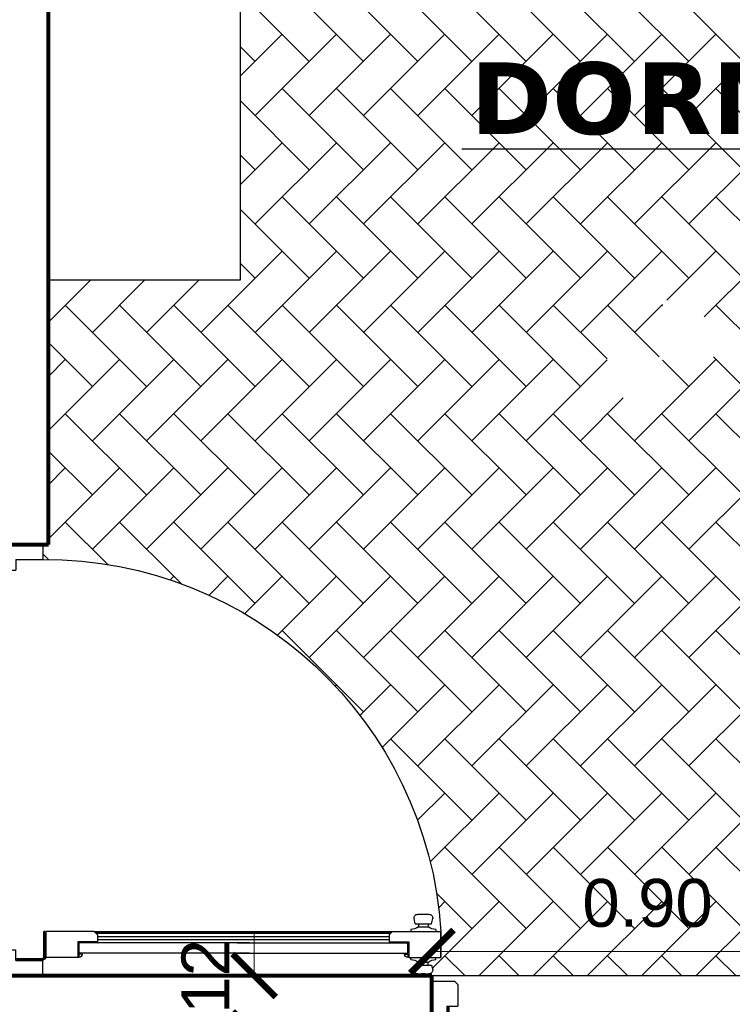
# Model space of a CAD drawing. Header units: inches. Extents: x -1.4 to 10.6, y -3.4 to 32.7.
# Tile 12 of 15: x 4 to 5.5, y 5.5 to 7.6. Entities that reach past the tile are written whole.
import ezdxf

# ---------------------------------------------------------------- set-up
doc = ezdxf.new("R2010")
doc.units = ezdxf.units.IN
doc.header["$MEASUREMENT"] = 0
doc.linetypes.add('CONTINUA', pattern=[0])
for name, color, linetype in [('Cotas', 60, 'Continuous'), ('Mobiliario', 2, 'Continuous'), ('Niveles', 86, 'Continuous'), ('Puertas', 1, 'Continuous'), ('Texto', 98, 'Continuous'), ('Textura piso', 8, 'Continuous')]:
    doc.layers.add(name, color=color, linetype=linetype)
doc.layers.add('Paredes', color=5, linetype='Continuous', lineweight=80)
doc.styles.get("Standard").update_dxf_attribs({"font": 'arial.ttf'})
doc.dimstyles.new('Cotas', dxfattribs={"dimtxt": 0.1, "dimasz": 0.09, "dimexe": 0.2, "dimexo": 0.4, "dimgap": 0.05, "dimtad": 1, "dimzin": 0, "dimdsep": 46, "dimtxsty": 'Standard', "dimblk": 'ARCHTICK', "dimcen": 0.09, "dimse1": 1, "dimse2": 1, "dimclrd": 60, "dimclre": 256, "dimadec": 0, "dimazin": 0, "dimtfac": 1, "dimtix": 1, "dimtofl": 0, "dimtmove": 1, "dimatfit": 3, "dimfxl": 0, "dimtolj": 1, "dimtzin": 0, "dimlwd": 9, "dimarcsym": 0})

# ---------------------------------------------------------------- blocks, each defined once
blk = doc.blocks.new('cama')
at = {"layer": 'Mobiliario'}
for p, q in [((153.3692816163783, 27.50975324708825), (153.9692816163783, 27.50975324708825)), ((153.9692816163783, 27.50975324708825), (153.9692816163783, 27.10975324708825)), ((153.9692816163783, 27.10975324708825), (153.3692816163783, 27.10975324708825))]:
    blk.add_line(p, q, dxfattribs=at)
blk = doc.blocks.new('puerta2')
at = {"layer": 'Puertas'}
for p, q in [((150.3376989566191, 38.72223843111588), (150.3376989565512, 38.61423843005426)), ((150.3376989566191, 38.72223843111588), (150.3848409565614, 38.72223843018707)), ((150.3376989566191, 38.72223843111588), (150.3376989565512, 38.61423843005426)), ((150.3376989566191, 38.72223843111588), (150.3848409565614, 38.72223843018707)), ((150.3848409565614, 38.72223843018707), (150.3916989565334, 38.71538043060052)), ((150.3848409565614, 38.72223843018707), (150.3916989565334, 38.71538043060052)), ((151.190556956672, 38.72223842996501), (151.1836989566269, 38.71538043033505)), ((151.190556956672, 38.72223842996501), (151.1836989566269, 38.71538043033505)), ((151.2376989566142, 38.72223843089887), (151.190556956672, 38.72223842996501)), ((151.2376989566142, 38.72223843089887), (151.190556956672, 38.72223842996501)), ((151.2376989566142, 38.72223843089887), (151.2376989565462, 38.61423842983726)), ((151.2376989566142, 38.72223843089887), (151.2376989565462, 38.61423842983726)), ((150.3916989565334, 38.71538043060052), (150.3916989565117, 38.67039843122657)), ((150.3916989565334, 38.71538043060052), (150.3916989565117, 38.67039843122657)), ((151.1836989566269, 38.71538043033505), (151.1836989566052, 38.6703984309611)), ((151.1836989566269, 38.71538043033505), (151.1836989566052, 38.6703984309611)), ((150.3690189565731, 38.67039843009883), (150.3690189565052, 38.61423843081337)), ((150.3690189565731, 38.67039843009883), (150.3916989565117, 38.67039843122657)), ((150.3690189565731, 38.67039843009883), (150.3690189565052, 38.61423843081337)), ((150.3690189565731, 38.67039843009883), (150.3916989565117, 38.67039843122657)), ((150.3711789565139, 38.66823843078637), (150.3711789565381, 38.61423843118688)), ((150.3733389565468, 38.66823843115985), (150.3711789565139, 38.66823843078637)), ((150.3711789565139, 38.66823843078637), (150.3711789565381, 38.61423843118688)), ((150.3733389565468, 38.66823843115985), (150.3711789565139, 38.66823843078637)), ((150.3733389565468, 38.66823843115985), (150.3733389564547, 38.61423843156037)), ((150.3733389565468, 38.66823843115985), (150.3733389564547, 38.61423843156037)), ((151.2063789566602, 38.67039843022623), (151.1836989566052, 38.6703984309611)), ((151.2063789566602, 38.67039843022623), (151.1836989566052, 38.6703984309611)), ((151.2063789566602, 38.67039843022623), (151.2063789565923, 38.61423843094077)), ((151.2063789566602, 38.67039843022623), (151.2063789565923, 38.61423843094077)), ((150.3376989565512, 38.61423843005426), (150.3690189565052, 38.61423843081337)), ((150.3376989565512, 38.61423843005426), (150.3690189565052, 38.61423843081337)), ((150.3711789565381, 38.61423843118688), (150.3733389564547, 38.61423843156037)), ((150.3711789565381, 38.61423843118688), (150.3733389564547, 38.61423843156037)), ((150.3754989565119, 38.61207843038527), (150.3754989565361, 38.60991843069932)), ((150.3754989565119, 38.61207843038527), (150.4294989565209, 38.6120784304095)), ((150.3754989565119, 38.61207843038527), (150.3754989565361, 38.60991843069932)), ((150.3754989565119, 38.61207843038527), (150.4294989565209, 38.6120784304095)), ((150.4294989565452, 38.60991843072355), (150.3754989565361, 38.60991843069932)), ((150.4294989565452, 38.60991843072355), (150.3754989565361, 38.60991843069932)), ((150.3754989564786, 38.54090643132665), (150.3754989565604, 38.60775843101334)), ((150.429498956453, 38.6077584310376), (150.3754989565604, 38.60775843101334)), ((150.3754989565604, 38.60775843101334), (150.429498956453, 38.6077584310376)), ((150.3754989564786, 38.54090643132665), (150.3754989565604, 38.60775843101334)), ((150.429498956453, 38.6077584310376), (150.3754989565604, 38.60775843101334)), ((150.3754989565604, 38.60775843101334), (150.429498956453, 38.6077584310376)), ((150.4294989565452, 38.60991843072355), (150.4294989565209, 38.6120784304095)), ((150.4294989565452, 38.60991843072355), (150.4294989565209, 38.6120784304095)), ((150.4294989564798, 38.50661643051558), (150.429498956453, 38.6077584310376)), ((150.4294989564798, 38.50661643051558), (150.429498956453, 38.6077584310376)), ((151.2376989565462, 38.61423842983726), (151.2063789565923, 38.61423843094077)), ((151.2376989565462, 38.61423842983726), (151.2063789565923, 38.61423843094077)), ((150.4082769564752, 38.54090643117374), (150.3754989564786, 38.54090643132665)), ((150.4082769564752, 38.54090643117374), (150.3754989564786, 38.54090643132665)), ((150.3823569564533, 38.53874643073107), (150.3754989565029, 38.53874642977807)), ((150.3823569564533, 38.53874643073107), (150.3754989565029, 38.53874642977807)), ((150.382356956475, 38.53188843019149), (150.3823569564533, 38.53874643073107)), ((150.382356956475, 38.53188843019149), (150.3823569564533, 38.53874643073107)), ((150.3845169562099, 38.18285905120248), (150.3845169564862, 38.53874643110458)), ((150.3845169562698, 38.2082335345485), (150.3845169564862, 38.53874643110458)), ((150.3845169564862, 38.53874643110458), (150.4061169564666, 38.53874643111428)), ((150.4061169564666, 38.53874643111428), (150.3845169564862, 38.53874643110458)), ((150.3845169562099, 38.18285905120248), (150.3845169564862, 38.53874643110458)), ((150.3845169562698, 38.2082335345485), (150.3845169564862, 38.53874643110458)), ((150.3845169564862, 38.53874643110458), (150.4061169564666, 38.53874643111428)), ((150.4061169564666, 38.53874643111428), (150.3845169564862, 38.53874643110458)), ((150.4061169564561, 38.49975843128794), (150.4061169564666, 38.53874643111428)), ((150.4061169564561, 38.49975843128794), (150.4061169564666, 38.53874643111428)), ((150.4082769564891, 38.49975842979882), (150.4082769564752, 38.54090643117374)), ((150.4082769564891, 38.49975842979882), (150.4082769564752, 38.54090643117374)), ((150.4061169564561, 38.49975843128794), (150.4052597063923, 38.4989011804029)), ((150.4061169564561, 38.49975843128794), (150.4052597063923, 38.4989011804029)), ((150.4061169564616, 38.49804392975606), (150.4052597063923, 38.4989011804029)), ((150.4061169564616, 38.49804392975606), (150.4052597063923, 38.4989011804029)), ((150.4061169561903, 38.18285905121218), (150.4061169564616, 38.49804392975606)), ((150.4061169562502, 38.20823353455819), (150.4061169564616, 38.49804392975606)), ((150.4061169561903, 38.18285905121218), (150.4061169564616, 38.49804392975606)), ((150.4061169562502, 38.20823353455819), (150.4061169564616, 38.49804392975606)), ((150.4226409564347, 38.49975843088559), (150.4082769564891, 38.49975842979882)), ((150.4226409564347, 38.49975843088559), (150.4082769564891, 38.49975842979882)), ((150.4131228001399, 38.49975843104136), (150.4131227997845, 37.89133415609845)), ((150.4131228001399, 38.49975843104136), (150.4131227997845, 37.89133415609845)), ((150.419491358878, 38.49975842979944), (150.4194913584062, 37.89133415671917)), ((150.419491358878, 38.49975842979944), (150.4194913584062, 37.89133415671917)), ((150.4226409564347, 38.49975843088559), (150.4294989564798, 38.50661643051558)), ((150.4226409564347, 38.49975843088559), (150.4294989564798, 38.50661643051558)), ((150.4258597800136, 38.50297725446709), (150.4258597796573, 37.88811533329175)), ((150.4258597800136, 38.50297725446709), (150.4258597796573, 37.88811533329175)), ((150.4277137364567, 38.50483121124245), (150.4277137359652, 37.88626137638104)), ((150.4277137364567, 38.50483121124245), (150.4277137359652, 37.88626137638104)), ((150.4294989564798, 38.50661643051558), (150.4294989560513, 37.88447615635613)), ((150.4294989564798, 38.50661643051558), (150.4294989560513, 37.88447615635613)), ((150.3845169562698, 38.2082335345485), (150.3845169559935, 37.85234615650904)), ((150.3845169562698, 38.2082335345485), (150.3845169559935, 37.85234615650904)), ((150.4061169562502, 38.20823353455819), (150.4061169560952, 37.89304865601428)), ((150.4061169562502, 38.20823353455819), (150.4061169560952, 37.89304865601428)), ((150.3845169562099, 38.18285905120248), (150.3845169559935, 37.85234615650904)), ((150.3845169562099, 38.18285905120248), (150.3845169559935, 37.85234615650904)), ((150.4061169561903, 38.18285905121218), (150.4061169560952, 37.89304865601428)), ((150.4061169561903, 38.18285905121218), (150.4061169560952, 37.89304865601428)), ((150.4061169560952, 37.89304865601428), (150.4052597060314, 37.89219140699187)), ((150.4061169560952, 37.89304865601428), (150.4052597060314, 37.89219140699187)), ((150.4061169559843, 37.89133415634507), (150.4052597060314, 37.89219140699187)), ((150.4061169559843, 37.89133415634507), (150.4052597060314, 37.89219140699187)), ((150.4061169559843, 37.89133415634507), (150.4061169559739, 37.85234615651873)), ((150.4061169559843, 37.89133415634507), (150.4061169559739, 37.85234615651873)), ((150.4082769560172, 37.89133415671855), (150.408276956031, 37.85018615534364)), ((150.4226409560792, 37.89133415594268), (150.4082769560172, 37.89133415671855)), ((150.4082769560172, 37.89133415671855), (150.408276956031, 37.85018615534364)), ((150.4226409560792, 37.89133415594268), (150.4082769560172, 37.89133415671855)), ((150.4226409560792, 37.89133415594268), (150.4294989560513, 37.88447615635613)), ((150.4226409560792, 37.89133415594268), (150.4294989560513, 37.88447615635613)), ((150.4294989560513, 37.88447615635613), (150.4294989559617, 37.78333415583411)), ((150.4294989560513, 37.88447615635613), (150.4294989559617, 37.78333415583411)), ((150.3823569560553, 37.85920415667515), (150.3823569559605, 37.85234615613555)), ((150.3823569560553, 37.85920415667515), (150.3823569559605, 37.85234615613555)), ((150.359298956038, 37.83718971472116), (150.3499772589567, 37.83945351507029)), ((150.359298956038, 37.83718971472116), (150.3499772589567, 37.83945351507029)), ((150.359298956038, 37.83718971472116), (150.3592989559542, 37.8026570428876)), ((150.359298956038, 37.83718971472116), (150.3592989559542, 37.8026570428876)), ((150.371142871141, 37.84624837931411), (150.3754989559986, 37.84624837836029)), ((150.371142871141, 37.84624837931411), (150.3754989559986, 37.84624837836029)), ((150.3823569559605, 37.85234615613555), (150.3754989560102, 37.85234615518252)), ((150.3823569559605, 37.85234615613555), (150.3754989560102, 37.85234615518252)), ((150.408276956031, 37.85018615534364), (150.3754989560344, 37.85018615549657)), ((150.3754989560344, 37.85018615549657), (150.3754989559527, 37.78333415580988)), ((150.408276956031, 37.85018615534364), (150.3754989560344, 37.85018615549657)), ((150.3754989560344, 37.85018615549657), (150.3754989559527, 37.78333415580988)), ((150.3845169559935, 37.85234615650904), (150.4061169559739, 37.85234615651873)), ((150.4061169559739, 37.85234615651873), (150.3845169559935, 37.85234615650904)), ((150.3845169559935, 37.85234615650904), (150.4061169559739, 37.85234615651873)), ((150.4061169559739, 37.85234615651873), (150.3845169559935, 37.85234615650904)), ((150.4338550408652, 37.84624837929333), (150.4294989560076, 37.84624837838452)), ((150.4338550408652, 37.84624837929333), (150.4294989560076, 37.84624837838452)), ((150.4456989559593, 37.8371897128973), (150.4568563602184, 37.83945351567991)), ((150.4456989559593, 37.8371897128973), (150.4568563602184, 37.83945351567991)), ((150.4456989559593, 37.8371897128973), (150.4456989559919, 37.80265704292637)), ((150.4456989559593, 37.8371897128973), (150.4456989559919, 37.80265704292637)), ((150.3411757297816, 37.82361636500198), (150.3382263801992, 37.82361636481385)), ((150.3411757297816, 37.82361636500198), (150.3382263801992, 37.82361636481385)), ((150.3382263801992, 37.82361636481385), (150.3382263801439, 37.81623039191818)), ((150.3382263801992, 37.82361636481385), (150.3382263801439, 37.81623039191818)), ((150.3382263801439, 37.81623039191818), (150.3411757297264, 37.81623039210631)), ((150.3382263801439, 37.81623039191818), (150.3411757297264, 37.81623039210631)), ((150.3411757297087, 37.83134246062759), (150.3411757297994, 37.80850429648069)), ((150.3411757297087, 37.83134246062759), (150.3411757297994, 37.80850429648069)), ((150.3411757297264, 37.81623039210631), (150.3411757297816, 37.82361636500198)), ((150.3411757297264, 37.81623039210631), (150.3411757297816, 37.82361636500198)), ((150.3592989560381, 37.83007694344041), (150.3653739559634, 37.83007694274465)), ((150.3592989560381, 37.83007694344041), (150.3653739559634, 37.83007694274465)), ((150.3653739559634, 37.83007694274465), (150.3653739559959, 37.8097698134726)), ((150.3653739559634, 37.83007694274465), (150.3653739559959, 37.8097698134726)), ((150.4456989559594, 37.83007694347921), (150.439623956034, 37.83007694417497)), ((150.439623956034, 37.83007694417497), (150.4396239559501, 37.80976981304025)), ((150.4456989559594, 37.83007694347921), (150.439623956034, 37.83007694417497)), ((150.439623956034, 37.83007694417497), (150.4396239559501, 37.80976981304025)), ((150.4656578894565, 37.83134246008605), (150.4656578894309, 37.80850429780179)), ((150.4656578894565, 37.83134246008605), (150.4656578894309, 37.80850429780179)), ((150.3592989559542, 37.8026570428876), (150.3499772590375, 37.8003932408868)), ((150.3592989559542, 37.8026570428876), (150.3499772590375, 37.8003932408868)), ((150.3592989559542, 37.80976981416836), (150.3653739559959, 37.8097698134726)), ((150.3592989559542, 37.80976981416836), (150.3653739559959, 37.8097698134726)), ((150.4456989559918, 37.80976981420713), (150.4396239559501, 37.80976981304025)), ((150.4456989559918, 37.80976981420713), (150.4396239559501, 37.80976981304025)), ((150.4456989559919, 37.80265704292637), (150.4568563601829, 37.80039324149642)), ((150.4456989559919, 37.80265704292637), (150.4568563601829, 37.80039324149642)), ((150.3711428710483, 37.7935983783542), (150.3754989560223, 37.79359837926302)), ((150.3711428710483, 37.7935983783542), (150.3754989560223, 37.79359837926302)), ((150.4294989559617, 37.78333415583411), (150.3754989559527, 37.78333415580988)), ((150.3754989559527, 37.78333415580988), (150.4294989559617, 37.78333415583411)), ((150.4294989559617, 37.78333415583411), (150.3754989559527, 37.78333415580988)), ((150.3754989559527, 37.78333415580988), (150.4294989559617, 37.78333415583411)), ((150.4338550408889, 37.79359837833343), (150.4294989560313, 37.79359837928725)), ((150.4338550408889, 37.79359837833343), (150.4294989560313, 37.79359837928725))]:
    blk.add_line(p, q, dxfattribs=at)
at = {"layer": 'Puertas', "extrusion": (0, 0, -0.9999999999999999)}
blk.add_ellipse((150.373338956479, 38.61207843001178), major_axis=(0.001527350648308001, 0.001527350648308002), ratio=0.9999999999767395, start_param=-1.570796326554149, end_param=4.712388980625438, dxfattribs=at)
blk.add_ellipse((150.373338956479, 38.61207843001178), major_axis=(0.001527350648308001, 0.001527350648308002), ratio=0.9999999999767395, start_param=-1.570796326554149, end_param=4.712388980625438, dxfattribs=at)
at = {"layer": 'Puertas', "extrusion": (0, 0, -1)}
for centre, major_axis, ratio, start_param, end_param in [((150.3769181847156, 38.61113249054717), (-0.58652144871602, 0.5865214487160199), 0.9999999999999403, 2.352449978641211, 3.863557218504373), ((150.3823569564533, 38.53874643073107), (0.004849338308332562, 0.004849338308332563), 0.9999999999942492, 2.356194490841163, 3.926990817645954), ((150.3823569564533, 38.53874643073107), (0.004849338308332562, 0.004849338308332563), 0.9999999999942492, 2.356194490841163, 3.926990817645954), ((150.3823569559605, 37.85234615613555), (-0.004849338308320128, 0.004849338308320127), 0.9999999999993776, 5.497787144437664, 7.068583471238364), ((150.3823569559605, 37.85234615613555), (-0.004849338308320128, 0.004849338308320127), 0.9999999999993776, 5.497787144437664, 7.068583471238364), ((150.3493138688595, 37.83134245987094), (0.00575453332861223, 0.005754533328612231), 0.9999999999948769, 3.92699081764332, 5.579393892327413), ((150.3493138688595, 37.83134245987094), (0.00575453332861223, 0.005754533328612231), 0.9999999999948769, 3.92699081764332, 5.579393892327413), ((150.3454666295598, 37.84629328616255), (-0.01815587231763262, 0.01815587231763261), 0.9999999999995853, 2.357943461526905, 3.039769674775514), ((150.3454666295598, 37.84629328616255), (-0.01815587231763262, 0.01815587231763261), 0.9999999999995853, 2.357943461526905, 3.039769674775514), ((150.4595312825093, 37.84629328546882), (-0.01815587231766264, 0.01815587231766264), 0.9999999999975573, 4.814211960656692, 5.496038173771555), ((150.4595312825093, 37.84629328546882), (-0.01815587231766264, 0.01815587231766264), 0.9999999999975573, 4.814211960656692, 5.496038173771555), ((150.4575197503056, 37.83134246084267), (-0.005754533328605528, 0.005754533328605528), 0.9999999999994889, 0.7037914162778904, 2.356194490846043), ((150.4575197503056, 37.83134246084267), (-0.005754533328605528, 0.005754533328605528), 0.9999999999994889, 0.7037914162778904, 2.356194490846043), ((150.3493138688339, 37.80850429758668), (-0.005754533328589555, 0.005754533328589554), 0.9999999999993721, 3.845384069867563, 5.49778714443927), ((150.3493138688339, 37.80850429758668), (-0.005754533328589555, 0.005754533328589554), 0.9999999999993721, 3.845384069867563, 5.49778714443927), ((150.3454666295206, 37.79355347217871), (-0.01815587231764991, 0.01815587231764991), 0.9999999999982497, 1.672619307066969, 2.354445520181), ((150.3454666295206, 37.79355347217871), (-0.01815587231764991, 0.01815587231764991), 0.9999999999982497, 1.672619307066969, 2.354445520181), ((150.4595312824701, 37.79355347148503), (-0.01815587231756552, 0.01815587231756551), 0.9999999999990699, 5.499536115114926, 6.181362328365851), ((150.4595312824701, 37.79355347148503), (-0.01815587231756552, 0.01815587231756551), 0.9999999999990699, 5.499536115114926, 6.181362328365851), ((150.45751975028, 37.80850429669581), (-0.005754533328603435, 0.005754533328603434), 0.9999999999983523, 2.356194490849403, 4.00859756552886), ((150.45751975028, 37.80850429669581), (-0.005754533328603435, 0.005754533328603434), 0.9999999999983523, 2.356194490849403, 4.00859756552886)]:
    blk.add_ellipse(centre, major_axis=major_axis, ratio=ratio, start_param=start_param, end_param=end_param, dxfattribs=at)
blk = doc.blocks.new('_ArchTick')
at = {"color": 0, "linetype": 'ByBlock', "const_width": 0.15}
blk.add_lwpolyline([(-0.5, -0.5), (0.5, 0.5)], dxfattribs=at)
blk = doc.blocks.new('*D98')
at = {"layer": 'Cotas', "color": 60, "linetype": 'CONTINUA', "lineweight": 9, "transparency": 16777216}
for p, q in [((4.468946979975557, 5.582856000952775), (4.468946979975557, 5.672856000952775)), ((4.468946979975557, 5.462856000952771), (4.468946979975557, 5.372856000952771))]:
    blk.add_line(p, q, dxfattribs=at)
at = {"layer": 'Defpoints', "color": 0, "transparency": 16777216}
for p in [(4.483473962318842, 5.582856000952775), (4.468946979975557, 5.462856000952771), (4.483473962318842, 5.462856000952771)]:
    blk.add_point(p, dxfattribs=at)
at = {"layer": 'Cotas', "color": 60, "lineweight": 9, "transparency": 16777216, "xscale": 0.09, "yscale": 0.09, "zscale": 0.09}
for p, rotation in [((4.468946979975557, 5.582856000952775), 270), ((4.468946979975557, 5.462856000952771), 90)]:
    blk.add_blockref('_ArchTick', p, dxfattribs=dict(at, rotation=rotation))
at = {"layer": 'Cotas', "color": 0, "transparency": 16777216, "insert": (4.367889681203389, 5.522856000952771), "char_height": 0.1, "attachment_point": 5, "rotation": 90}
blk.add_mtext('\\A1;0.12', dxfattribs=at)
blk = doc.blocks.new('*D106')
at = {"layer": 'Cotas', "color": 60, "linetype": 'CONTINUA', "lineweight": 9, "transparency": 16777216}
blk.add_line((4.839617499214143, 5.632855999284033), (5.739617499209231, 5.632855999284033), dxfattribs=at)
at = {"layer": 'Defpoints', "color": 0, "transparency": 16777216}
for p in [(4.839617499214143, 5.632856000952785), (5.739617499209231, 5.632856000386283), (5.739617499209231, 5.632855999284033)]:
    blk.add_point(p, dxfattribs=at)
at = {"layer": 'Cotas', "color": 60, "lineweight": 9, "transparency": 16777216, "xscale": 0.09, "yscale": 0.09, "zscale": 0.09, "rotation": 180}
blk.add_blockref('_ArchTick', (4.839617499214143, 5.632855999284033), dxfattribs=at)
at = {"layer": 'Cotas', "color": 60, "lineweight": 9, "transparency": 16777216, "xscale": 0.09, "yscale": 0.09, "zscale": 0.09}
blk.add_blockref('_ArchTick', (5.739617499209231, 5.632855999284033), dxfattribs=at)
at = {"layer": 'Cotas', "color": 0, "transparency": 16777216, "insert": (5.289617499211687, 5.733913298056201), "char_height": 0.1, "attachment_point": 5}
blk.add_mtext('\\A1;0.90', dxfattribs=at)
blk = doc.blocks.new('Nivel3')
at = {"layer": 'Niveles'}
for p, q in [((46.51201606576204, 32.29701402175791), (46.5120160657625, 32.69473170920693)), ((46.44833397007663, 32.59677248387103), (46.44833397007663, 32.49587286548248)), ((46.5120160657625, 32.59912463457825), (46.45222296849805, 32.59912463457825)), ((46.45330544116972, 32.59974396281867), (46.45330544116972, 32.49587286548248)), ((46.4582769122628, 32.60240101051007), (46.4582769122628, 32.49587286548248)), ((46.5120160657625, 32.60409610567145), (46.46177790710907, 32.60409610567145)), ((46.46324838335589, 32.6047666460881), (46.46324838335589, 32.49587286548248)), ((46.46821985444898, 32.60685950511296), (46.46821985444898, 32.49587286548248)), ((46.47319132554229, 32.60869476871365), (46.47319132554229, 32.49587286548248)), ((46.5120160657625, 32.60906757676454), (46.47429207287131, 32.60906757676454)), ((46.47816279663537, 32.6102848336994), (46.47816279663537, 32.49587286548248)), ((46.48313426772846, 32.6116398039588), (46.48313426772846, 32.49587286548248)), ((46.48810573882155, 32.61276785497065), (46.48810573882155, 32.49587286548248)), ((46.49307720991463, 32.61367550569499), (46.49307720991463, 32.49587286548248)), ((46.5120160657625, 32.61403904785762), (46.49549651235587, 32.61403904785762)), ((46.49804868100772, 32.61436782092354), (46.49804868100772, 32.49587286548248)), ((46.5030201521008, 32.6148485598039), (46.5030201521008, 32.49587286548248)), ((46.50799162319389, 32.6151202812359), (46.50799162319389, 32.49587286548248)), ((46.42347661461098, 32.57585353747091), (46.42347661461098, 32.49587286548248)), ((46.51201606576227, 32.57923875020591), (46.42665640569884, 32.57923875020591)), ((46.42844808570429, 32.58103468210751), (46.42844808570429, 32.49587286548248)), ((46.51201606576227, 32.584210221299), (46.43181223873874, 32.584210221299)), ((46.43341955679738, 32.58564330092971), (46.43341955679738, 32.49587286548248)), ((46.5120160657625, 32.58918169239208), (46.43765475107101, 32.58918169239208)), ((46.43839102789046, 32.58976373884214), (46.43839102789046, 32.49587286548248)), ((46.44336249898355, 32.59345785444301), (46.44336249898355, 32.49587286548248)), ((46.5120160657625, 32.59415316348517), (46.44436161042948, 32.59415316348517)), ((46.40856220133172, 32.5553156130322), (46.40856220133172, 32.49587286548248)), ((46.51201606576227, 32.55935286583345), (46.41098917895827, 32.55935286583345)), ((46.4135336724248, 32.56323279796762), (46.4135336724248, 32.49587286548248)), ((46.51201606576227, 32.56432433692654), (46.41428920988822, 32.56432433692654)), ((46.51201606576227, 32.56929580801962), (46.41796706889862, 32.56929580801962)), ((46.41850514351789, 32.56997988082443), (46.41850514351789, 32.49587286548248)), ((46.51201606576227, 32.57426727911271), (46.42206909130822, 32.57426727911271)), ((46.51201606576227, 32.53449551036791), (46.3991248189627, 32.53449551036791)), ((46.51201606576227, 32.539466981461), (46.40094989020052, 32.539466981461)), ((46.51201606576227, 32.54443845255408), (46.40303200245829, 32.54443845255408)), ((46.40359073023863, 32.54567335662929), (46.40359073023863, 32.49587286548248)), ((46.51201606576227, 32.54940992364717), (46.40538621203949, 32.54940992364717)), ((46.51201606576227, 32.55438139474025), (46.40803099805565, 32.55438139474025)), ((46.51201606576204, 32.51460962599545), (46.39418111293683, 32.51460962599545)), ((46.51201606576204, 32.51958109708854), (46.39507992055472, 32.51958109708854)), ((46.51201606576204, 32.52455256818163), (46.39619889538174, 32.52455256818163)), ((46.51201606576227, 32.52952403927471), (46.39754449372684, 32.52952403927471)), ((46.39861925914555, 32.53298494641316), (46.39861925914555, 32.49587286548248)), ((46.72324268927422, 32.49587286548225), (44.84062232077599, 32.49587286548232)), ((46.51201606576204, 32.49969521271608), (46.39276200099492, 32.49969521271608)), ((46.51201606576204, 32.50466668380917), (46.39302526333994, 32.50466668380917)), ((46.51201606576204, 32.50963815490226), (46.39349746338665, 32.50963815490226)), ((46.39364778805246, 32.51087596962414), (46.39364778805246, 32.49587286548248)), ((46.63132583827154, 32.494723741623), (46.51201606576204, 32.494723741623)), ((46.51296309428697, 32.49587286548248), (46.51296309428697, 32.3765613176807)), ((46.51793456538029, 32.49587286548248), (46.51793456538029, 32.37670443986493)), ((46.52290603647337, 32.49587286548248), (46.52290603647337, 32.37705556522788)), ((46.52787750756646, 32.49587286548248), (46.52787750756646, 32.37761654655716)), ((46.53284897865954, 32.49587286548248), (46.53284897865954, 32.37839039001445)), ((46.53782044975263, 32.49587286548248), (46.53782044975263, 32.37938133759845)), ((46.54279192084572, 32.49587286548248), (46.54279192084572, 32.38059498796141)), ((46.5477633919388, 32.49587286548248), (46.5477633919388, 32.38203846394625)), ((46.55273486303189, 32.49587286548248), (46.55273486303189, 32.38372063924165)), ((46.55770633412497, 32.49587286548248), (46.55770633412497, 32.38565244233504)), ((46.56267780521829, 32.49587286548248), (46.56267780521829, 32.38784726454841)), ((46.56764927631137, 32.49587286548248), (46.56764927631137, 32.39032151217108)), ((46.57262074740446, 32.49587286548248), (46.57262074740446, 32.39309536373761)), ((46.57759221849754, 32.49587286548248), (46.57759221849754, 32.39619382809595)), ((46.58256368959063, 32.49587286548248), (46.58256368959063, 32.39964825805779)), ((46.58753516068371, 32.49587286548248), (46.58753516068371, 32.4034985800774)), ((46.5925066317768, 32.49587286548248), (46.5925066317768, 32.40779669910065)), ((46.59747810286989, 32.49587286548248), (46.59747810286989, 32.4126119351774)), ((46.60244957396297, 32.49587286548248), (46.60244957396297, 32.41804020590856)), ((46.60742104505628, 32.49587286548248), (46.60742104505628, 32.42422070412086)), ((46.61239251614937, 32.49587286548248), (46.61239251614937, 32.43136929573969)), ((46.61736398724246, 32.49587286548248), (46.61736398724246, 32.43985538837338)), ((46.62233545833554, 32.49587286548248), (46.62233545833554, 32.45042207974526)), ((46.62730692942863, 32.49587286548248), (46.62730692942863, 32.46514569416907)), ((46.63117428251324, 32.48975227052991), (46.51201606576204, 32.48975227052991)), ((46.63081467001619, 32.48478079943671), (46.51201606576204, 32.48478079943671)), ((46.63024510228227, 32.47980932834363), (46.51201606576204, 32.47980932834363)), ((46.62946252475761, 32.47483785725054), (46.51201606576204, 32.47483785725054)), ((46.62846264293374, 32.46986638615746), (46.51201606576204, 32.46986638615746)), ((46.62723979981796, 32.46489491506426), (46.51201606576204, 32.46489491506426)), ((46.62578680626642, 32.45992344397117), (46.51201606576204, 32.45992344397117)), ((46.62409471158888, 32.45495197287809), (46.51201606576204, 32.45495197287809)), ((46.62215249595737, 32.449980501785), (46.51201606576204, 32.449980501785)), ((46.61994665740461, 32.4450090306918), (46.51201606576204, 32.4450090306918)), ((46.61746065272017, 32.44003755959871), (46.51201606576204, 32.44003755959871)), ((46.61467413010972, 32.43506608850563), (46.51201606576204, 32.43506608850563)), ((46.61156185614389, 32.43009461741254), (46.51201606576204, 32.43009461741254)), ((46.60809217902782, 32.42512314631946), (46.51201606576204, 32.42512314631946)), ((46.60422476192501, 32.42015167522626), (46.51201606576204, 32.42015167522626)), ((46.59990711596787, 32.41518020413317), (46.51201606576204, 32.41518020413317)), ((46.59506905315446, 32.41020873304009), (46.51201606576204, 32.41020873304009)), ((46.58961329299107, 32.405237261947), (46.51201606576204, 32.405237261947)), ((46.58339834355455, 32.4002657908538), (46.51201606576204, 32.4002657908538)), ((46.57620405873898, 32.39529431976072), (46.51201606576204, 32.39529431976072)), ((46.56765181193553, 32.39032284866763), (46.51201606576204, 32.39032284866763)), ((46.5569731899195, 32.38535137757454), (46.51201606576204, 32.38535137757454)), ((46.54197468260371, 32.38037990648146), (46.51201606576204, 32.38037990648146))]:
    blk.add_line(p, q, dxfattribs=at)
blk.add_circle((46.51201606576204, 32.49587286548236), 0.1193153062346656, dxfattribs=at)

msp = doc.modelspace()

# ---------------------------------------------------------------- hatches: boundary and pattern name
at = {"layer": 'Textura piso'}
h = msp.add_hatch(dxfattribs=at)
h.set_pattern_fill('AR-HBONE', color=256, scale=0.02, angle=270, style=0)
h.set_pattern_definition([(315, (-54.86966955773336, -126.9724224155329), (0.1131370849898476, -2.966472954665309e-17), [0.24, -0.08]), (45, (-54.81310101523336, -127.0289909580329), (0.1131370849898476, -2.966472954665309e-17), [0.24, -0.08])])
edge = h.paths.add_edge_path()
edge.add_line((7.55991423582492, 5.582856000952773), (7.559914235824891, 7.467233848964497))
edge.add_line((7.559914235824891, 7.467233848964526), (8.159914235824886, 7.467233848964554))
edge.add_line((8.159914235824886, 7.467233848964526), (8.959914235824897, 7.467233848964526))
edge.add_line((8.959914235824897, 7.467233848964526), (8.959914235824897, 9.944371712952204))
edge.add_line((8.959914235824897, 9.944371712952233), (8.103621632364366, 9.944371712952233))
edge.add_line((8.103621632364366, 9.944371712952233), (5.311933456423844, 9.944371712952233))
edge.add_line((5.311933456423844, 9.944371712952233), (4.439617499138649, 9.944371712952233))
edge.add_line((4.439617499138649, 9.944371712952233), (4.439617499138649, 9.13437171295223))
edge.add_line((4.439617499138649, 9.13437171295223), (5.939617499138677, 9.13437171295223))
edge.add_line((5.939617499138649, 9.13437171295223), (5.93961749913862, 7.63437171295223))
edge.add_line((5.939617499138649, 7.63437171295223), (5.320618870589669, 7.634371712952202))
edge.add_line((5.320618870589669, 7.634371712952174), (5.320618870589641, 6.992458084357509))
edge.add_line((5.320618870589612, 6.992458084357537), (5.339355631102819, 6.992458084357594))
edge.add_line((5.339355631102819, 6.992458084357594), (5.339355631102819, 6.98748661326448))
edge.add_line((5.339355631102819, 6.987486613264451), (5.359241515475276, 6.987486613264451))
edge.add_line((5.359241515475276, 6.987486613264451), (5.359241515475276, 6.982515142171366))
edge.add_line((5.359241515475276, 6.982515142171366), (5.374155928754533, 6.982515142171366))
edge.add_line((5.374155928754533, 6.982515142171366), (5.374155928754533, 6.977543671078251))
edge.add_line((5.374155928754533, 6.97754367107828), (5.384098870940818, 6.977543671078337))
edge.add_line((5.384098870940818, 6.977543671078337), (5.384098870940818, 6.972572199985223))
edge.add_line((5.384098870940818, 6.972572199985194), (5.389070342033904, 6.972572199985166))
edge.add_line((5.389070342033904, 6.972572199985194), (5.389070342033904, 6.967600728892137))
edge.add_line((5.389070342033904, 6.967600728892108), (5.399013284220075, 6.967600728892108))
edge.add_line((5.399013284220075, 6.967600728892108), (5.399013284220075, 6.962629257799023))
edge.add_line((5.399013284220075, 6.962629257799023), (5.403984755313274, 6.962629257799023))
edge.add_line((5.403984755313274, 6.962629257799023), (5.403984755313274, 6.95765778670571))
edge.add_line((5.403984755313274, 6.95765778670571), (5.40895622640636, 6.95765778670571))
edge.add_line((5.40895622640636, 6.95765778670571), (5.40895622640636, 6.952686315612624))
edge.add_line((5.40895622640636, 6.952686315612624), (5.413927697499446, 6.952686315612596))
edge.add_line((5.413927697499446, 6.952686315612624), (5.413927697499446, 6.942743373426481))
edge.add_line((5.413927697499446, 6.942743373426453), (5.418899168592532, 6.942743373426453))
edge.add_line((5.418899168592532, 6.942743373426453), (5.418899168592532, 6.937771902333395))
edge.add_line((5.418899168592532, 6.937771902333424), (5.423870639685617, 6.937771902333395))
edge.add_line((5.423870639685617, 6.937771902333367), (5.423870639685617, 6.927828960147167))
edge.add_line((5.423870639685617, 6.927828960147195), (5.428842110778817, 6.927828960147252))
edge.add_line((5.428842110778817, 6.927828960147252), (5.428842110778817, 6.912914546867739))
edge.add_line((5.428842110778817, 6.912914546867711), (5.433813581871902, 6.912914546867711))
edge.add_line((5.433813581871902, 6.912914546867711), (5.433813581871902, 6.89302866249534))
edge.add_line((5.433813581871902, 6.893028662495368), (5.438785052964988, 6.893028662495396))
edge.add_line((5.438785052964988, 6.893028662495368), (5.438785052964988, 6.874089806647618))
edge.add_line((5.438785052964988, 6.874089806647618), (5.320618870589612, 6.87408980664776))
edge.add_line((5.320618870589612, 6.874089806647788), (5.320618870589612, 6.763770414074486))
edge.add_line((5.320618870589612, 6.763770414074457), (5.269755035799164, 6.763770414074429))
edge.add_line((5.269755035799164, 6.763770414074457), (5.269755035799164, 6.768741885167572))
edge.add_line((5.269755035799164, 6.768741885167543), (5.259812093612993, 6.768741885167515))
edge.add_line((5.259812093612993, 6.768741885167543), (5.259812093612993, 6.773713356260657))
edge.add_line((5.259812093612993, 6.773713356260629), (5.254840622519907, 6.773713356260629))
edge.add_line((5.254840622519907, 6.773713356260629), (5.254840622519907, 6.778684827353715))
edge.add_line((5.254840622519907, 6.778684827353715), (5.244897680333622, 6.778684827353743))
edge.add_line((5.244897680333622, 6.778684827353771), (5.244897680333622, 6.783656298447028))
edge.add_line((5.244897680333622, 6.783656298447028), (5.239926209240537, 6.783656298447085))
edge.add_line((5.239926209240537, 6.783656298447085), (5.239926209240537, 6.788627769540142))
edge.add_line((5.239926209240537, 6.788627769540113), (5.234954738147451, 6.788627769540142))
edge.add_line((5.234954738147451, 6.78862776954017), (5.234954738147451, 6.793599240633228))
edge.add_line((5.234954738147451, 6.793599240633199), (5.229983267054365, 6.793599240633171))
edge.add_line((5.229983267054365, 6.793599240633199), (5.229983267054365, 6.798570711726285))
edge.add_line((5.229983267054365, 6.798570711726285), (5.225011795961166, 6.79857071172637))
edge.add_line((5.225011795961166, 6.798570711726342), (5.225011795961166, 6.808513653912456))
edge.add_line((5.225011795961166, 6.808513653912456), (5.22004032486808, 6.808513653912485))
edge.add_line((5.22004032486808, 6.808513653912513), (5.22004032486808, 6.81348512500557))
edge.add_line((5.22004032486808, 6.813485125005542), (5.215068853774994, 6.813485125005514))
edge.add_line((5.215068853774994, 6.813485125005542), (5.215068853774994, 6.828399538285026))
edge.add_line((5.215068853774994, 6.828399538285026), (5.210097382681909, 6.828399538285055))
edge.add_line((5.210097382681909, 6.828399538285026), (5.210097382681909, 6.843313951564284))
edge.add_line((5.210097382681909, 6.843313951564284), (5.205125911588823, 6.843313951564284))
edge.add_line((5.205125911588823, 6.843313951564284), (5.205125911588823, 6.874089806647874))
edge.add_line((5.205125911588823, 6.874089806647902), (5.320618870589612, 6.874089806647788))
edge.add_line((5.320618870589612, 6.874089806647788), (5.320618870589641, 7.63437171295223))
edge.add_line((5.320618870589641, 7.63437171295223), (4.439617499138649, 7.63437171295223))
edge.add_line((4.439617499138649, 7.63437171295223), (4.439617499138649, 7.034371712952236))
edge.add_line((4.439617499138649, 7.034371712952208), (4.039617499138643, 7.034371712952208))
edge.add_line((4.039617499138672, 7.034371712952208), (4.039617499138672, 6.482856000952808))
edge.add_line((4.039617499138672, 6.482856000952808), (4.027617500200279, 6.482856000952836))
edge.add_line((4.027617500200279, 6.482856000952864), (4.027617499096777, 6.451536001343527))
edge.add_ellipse((4.030723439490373, 5.622075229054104), major_axis=(0.5865214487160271, 0.5865214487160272), ratio=0.9999999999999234, start_angle=-41.365522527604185, end_angle=45.21454470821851, ccw=False)
edge.add_line((4.85852177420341, 5.674655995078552), (4.858521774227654, 5.620656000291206))
edge.add_line((4.858521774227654, 5.620656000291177), (4.84825755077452, 5.62065600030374))
edge.add_line((4.84825755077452, 5.62065600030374), (4.848257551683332, 5.61629991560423))
edge.add_ellipse((4.848302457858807, 5.590623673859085), major_axis=(0.01815587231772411, 0.0181558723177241), ratio=0.9999999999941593, start_angle=45.10020860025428, end_angle=84.1659729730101)
edge.add_line((4.832086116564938, 5.610531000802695), (4.832086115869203, 5.604456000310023))
edge.add_line((4.832086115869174, 5.604456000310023), (4.839198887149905, 5.604456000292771))
edge.add_line((4.839198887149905, 5.604456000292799), (4.842614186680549, 5.5903927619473))
edge.add_ellipse((4.833351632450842, 5.594470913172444), major_axis=(0.005754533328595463, 0.005754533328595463), ratio=0.999999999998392, start_angle=224.9999999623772, end_angle=319.67572218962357, ccw=False)
edge.add_line((4.833351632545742, 5.586332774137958), (4.825625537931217, 5.586332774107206))
edge.add_line((4.825625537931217, 5.586332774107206), (4.825625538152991, 5.582856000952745))
edge.add_line((4.825625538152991, 5.582856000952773), (4.839617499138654, 5.582856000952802))
edge.add_line((4.839617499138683, 5.582856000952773), (5.736836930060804, 5.582855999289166))
edge.add_line((5.736836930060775, 5.582855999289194), (7.55991423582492, 5.582856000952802))
h.paths.add_polyline_path([(7.643958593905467, 8.072128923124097), (6.738620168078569, 8.977467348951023, -0.4142135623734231), (6.738620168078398, 9.028233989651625), (6.757313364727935, 9.04692718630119), (7.182828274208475, 9.472442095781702, -0.4142135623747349), (7.23359491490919, 9.472442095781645), (8.138933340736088, 8.567103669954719, -0.414213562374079), (8.138933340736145, 8.51633702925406), (7.713418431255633, 8.090822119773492), (7.694725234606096, 8.072128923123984, -0.4142135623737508)], flags=16)
h.paths.add_polyline_path([(6.809273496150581, 6.739428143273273), (6.81767991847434, 6.708447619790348), (6.806538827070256, 6.668390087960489), (6.770846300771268, 6.622229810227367), (6.727229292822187, 6.585459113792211), (6.686366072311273, 6.555290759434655), (6.682804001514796, 6.543424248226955), (6.665452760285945, 6.505079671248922), (6.662629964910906, 6.493290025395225), (6.555912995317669, 6.419777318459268), (6.542442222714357, 6.402966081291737), (6.520386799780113, 6.386326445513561), (6.66205973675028, 6.24465350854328, -0.414213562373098), (6.662059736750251, 6.185411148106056), (6.143689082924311, 5.667040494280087, -0.4142135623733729), (6.08444672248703, 5.66704049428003), (5.526581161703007, 6.224906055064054, -0.4142135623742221), (5.52658116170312, 6.284148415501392), (5.835934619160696, 6.593501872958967), (5.836383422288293, 6.595476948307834), (5.856056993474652, 6.620663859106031), (5.871551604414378, 6.629118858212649), (6.044951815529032, 6.802519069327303, -0.4142135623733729), (6.104194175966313, 6.80251906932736), (6.226969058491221, 6.679744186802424), (6.341408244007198, 6.796258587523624), (6.373030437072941, 6.831218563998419), (6.447182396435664, 6.890480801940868), (6.455493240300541, 6.911133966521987), (6.494557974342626, 6.958295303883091), (6.55855969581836, 6.994286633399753), (6.581096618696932, 6.993863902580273), (6.59117487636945, 6.984498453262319), (6.594877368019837, 6.957140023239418), (6.591233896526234, 6.926816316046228), (6.556872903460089, 6.862478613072), (6.502133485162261, 6.812832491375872), (6.473468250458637, 6.741807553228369), (6.430405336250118, 6.684893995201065), (6.361414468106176, 6.637373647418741), (6.357074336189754, 6.629265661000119), (6.317345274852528, 6.589367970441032), (6.412863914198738, 6.493849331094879), (6.497708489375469, 6.568300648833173), (6.556198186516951, 6.616204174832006), (6.586136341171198, 6.629833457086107), (6.661495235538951, 6.660226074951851), (6.672193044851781, 6.686992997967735), (6.697578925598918, 6.711012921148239), (6.760567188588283, 6.743388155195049), (6.793014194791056, 6.748940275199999)], flags=16)
h.paths.add_polyline_path([(4.882225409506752, 7.52674817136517), (6.509307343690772, 7.52674817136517), (6.509307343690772, 7.295502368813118), (4.882225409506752, 7.295502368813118)], flags=25)
h.paths.add_polyline_path([(5.536479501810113, 7.252110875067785), (6.224392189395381, 7.252110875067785), (6.224392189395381, 7.130419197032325), (5.536479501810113, 7.130419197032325)], flags=24)

# ---------------------------------------------------------------- linework, layer by layer
at = {"layer": 'Paredes'}
for p, q in [((4.039617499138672, 6.482856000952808), (4.039617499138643, 9.944371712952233)), ((3.919617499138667, 6.482856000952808), (4.039617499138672, 6.482856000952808)), ((3.27000000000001, 5.582856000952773), (4.839617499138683, 5.582856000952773)), ((4.839617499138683, 5.462856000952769), (4.839617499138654, 5.58285600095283))]:
    msp.add_line(p, q, dxfattribs=at)
at = {"layer": 'Texto'}
for p, q in [((4.031505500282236, 5.617200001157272), (4.027617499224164, 5.614176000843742)), ((4.034097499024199, 5.62065600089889), (4.031505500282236, 5.617200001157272)), ((4.103109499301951, 5.620656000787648), (4.100949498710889, 5.620656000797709)), ((4.109967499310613, 5.627514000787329), (4.10996749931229, 5.629674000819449))]:
    msp.add_line(p, q, dxfattribs=at)
at = {"layer": 'Textura piso'}
msp.add_line((4.839617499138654, 5.582856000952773), (5.736836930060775, 5.582855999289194), dxfattribs=at)

# ---------------------------------------------------------------- block references
at = {"rotation": 90}
msp.add_blockref('puerta2', (42.64185593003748, -144.7548429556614), dxfattribs=at)
msp.add_blockref('puerta2', (-145.4980814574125, -33.15138242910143))
at = {"layer": 'Mobiliario', "rotation": 270}
msp.add_blockref('cama', (-23.07013574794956, 161.0036533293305), dxfattribs=at)
at = {"layer": 'Mobiliario'}
msp.add_blockref('Nivel3', (-39.93829954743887, -25.18794065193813), dxfattribs=at)

# ---------------------------------------------------------------- texts
at = {"layer": 'Texto', "insert": (4.919725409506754, 7.489248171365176), "char_height": 0.15, "attachment_point": 1}
msp.add_mtext('{\\fVerdana|b1|i0|c0|p34;DORMITORIO}', dxfattribs=at)

# ---------------------------------------------------------------- dimensions: what is measured, and where the dimension line sits
at = {"layer": 'Cotas'}
dim = msp.add_linear_dim(base=(5.739617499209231, 5.632855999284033), p1=(4.839617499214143, 5.632856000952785), p2=(5.739617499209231, 5.632856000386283), dimstyle='Cotas', dxfattribs=at)
dim.commit()
dim.dimension.update_dxf_attribs({"geometry": '*D106', "text_midpoint": (5.289617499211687, 5.733913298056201)})
dim = msp.add_linear_dim(base=(4.468946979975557, 5.462856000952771), p1=(4.48347396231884, 5.582856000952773), p2=(4.48347396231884, 5.462856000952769), angle=270, dimstyle='Cotas', dxfattribs=at)
dim.commit()
dim.dimension.update_dxf_attribs({"geometry": '*D98', "text_midpoint": (4.367889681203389, 5.522856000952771)})

doc.saveas('drawing.dxf')
